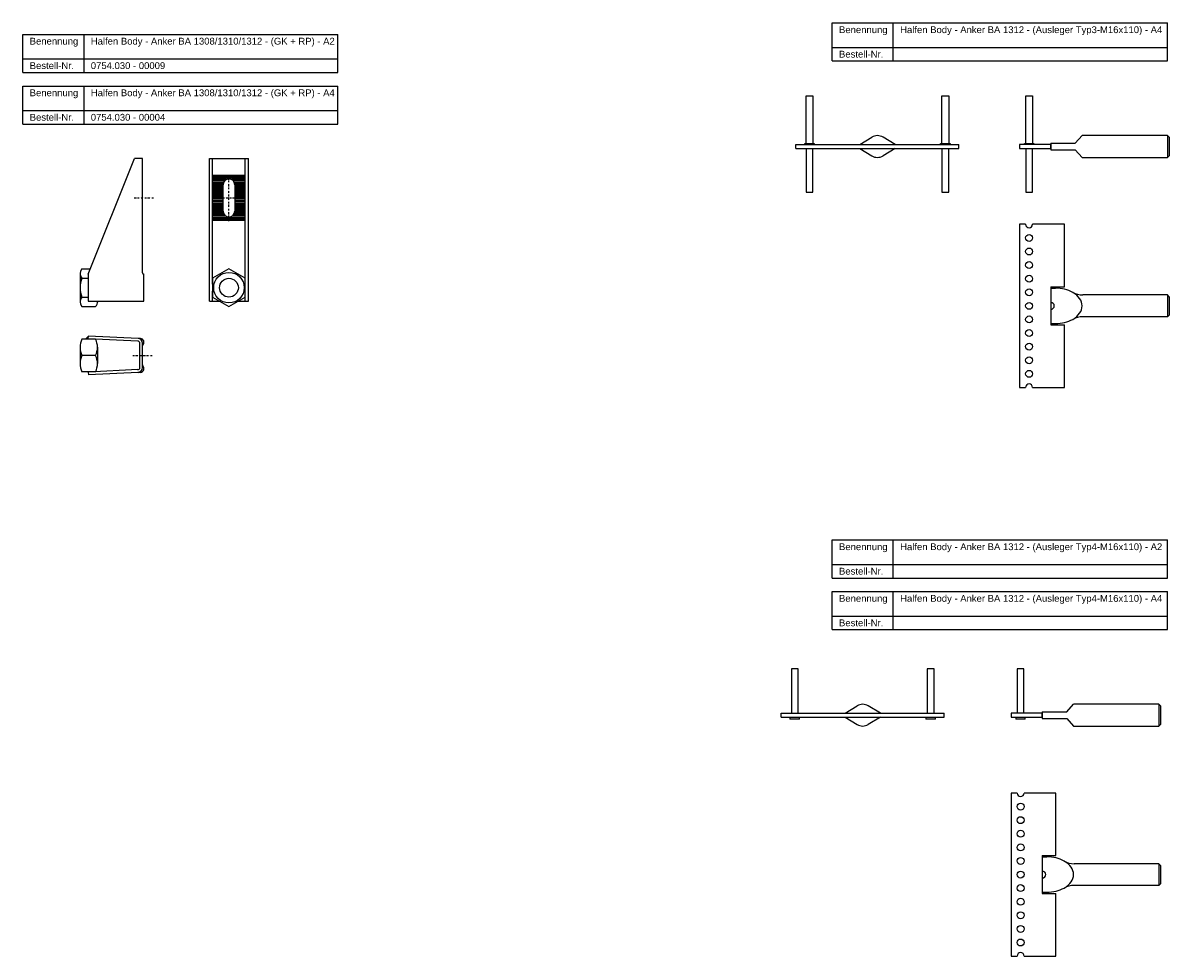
# Model space of a CAD drawing. Header units: millimetres. Extents: x 2107 to 3187, y -481 to 859.
# Tile 1 of 2: x 2307 to 3151, y -481 to 205. Entities that reach past the tile are written whole.
import ezdxf

# ---------------------------------------------------------------- set-up
doc = ezdxf.new("R2010")
doc.units = ezdxf.units.MM
doc.header["$LTSCALE"] = 10
doc.linetypes.add('STRICHPUNKT2', pattern=[0.5, 0.25, -0.125, 0, -0.125])
doc.layers.add('HALFEN', color=2, linetype='Continuous')
doc.styles.add('ARIAL50', font='ARIAL.TTF', dxfattribs={"height": 5})

msp = doc.modelspace()

# ---------------------------------------------------------------- hatches: boundary and pattern name
at = {"layer": 'HALFEN'}
msp.add_hatch(color=256, dxfattribs=at).paths.add_polyline_path([(2355.28, -25.02), (2353.21, -27.28), (2355.18, -27.28), (2355.18, -27.02)])

# ---------------------------------------------------------------- linework, layer by layer
for p, q in [((2902.76, 205.38), (3149.46, 205.38)), ((2902.76, 177.38), (2902.76, 205.38)), ((2947.72, 177.38), (2947.72, 205.38)), ((3149.46, 177.38), (3149.46, 205.38)), ((2307.12, 196.95), (2538.94, 196.95)), ((2307.12, 168.95), (2307.12, 196.95)), ((2352.08, 168.95), (2352.08, 196.95)), ((2538.94, 168.95), (2538.94, 196.95)), ((2902.76, 187.38), (3149.46, 187.38)), ((2307.12, 178.95), (2538.94, 178.95)), ((2902.76, 177.38), (3149.46, 177.38)), ((2307.12, 168.95), (2538.94, 168.95)), ((2307.12, 158.95), (2538.94, 158.95)), ((2307.12, 130.95), (2307.12, 158.95)), ((2352.08, 130.95), (2352.08, 158.95)), ((2538.94, 130.95), (2538.94, 158.95)), ((2883.5, 116.63), (2883.5, 151.63)), ((2883.5, 151.63), (2888.5, 151.63)), ((2888.5, 151.63), (2888.5, 116.63)), ((2983.5, 116.63), (2983.5, 151.63)), ((2983.5, 151.63), (2988.5, 151.63)), ((2988.5, 151.63), (2988.5, 116.63)), ((3045.16, 116.63), (3045.16, 151.63)), ((3045.16, 151.63), (3050.16, 151.63)), ((3050.16, 151.63), (3050.16, 116.63)), ((2307.12, 140.95), (2538.94, 140.95)), ((2307.12, 130.95), (2538.94, 130.95)), ((2923, 115.93), (2931.87, 121.28)), ((2949, 115.93), (2940.13, 121.28)), ((3081.66, 116.93), (3086.66, 122.43)), ((3149.44, 122.43), (3086.66, 122.43)), ((3149.44, 122.43), (3149.44, 106.43)), ((3150.66, 121.21), (3149.44, 122.43)), ((3150.66, 121.21), (3150.66, 107.66)), ((2876, 115.93), (2996, 115.93)), ((2876, 112.93), (2876, 115.93)), ((2876, 112.93), (2996, 112.93)), ((2882.5, 115.93), (2882.5, 116.63)), ((2882.5, 116.63), (2889.5, 116.63)), ((2883.5, 112.93), (2883.5, 80.93)), ((2888.5, 80.93), (2888.5, 112.93)), ((2889.5, 116.63), (2889.5, 115.93)), ((2923, 112.93), (2931.87, 107.58)), ((2949, 112.93), (2940.13, 107.58)), ((2982.5, 115.93), (2982.5, 116.63)), ((2982.5, 116.63), (2989.5, 116.63)), ((2983.5, 112.93), (2983.5, 80.93)), ((2988.5, 80.93), (2988.5, 112.93)), ((2989.5, 116.63), (2989.5, 115.93)), ((2996, 112.93), (2996, 115.93)), ((3063.66, 115.93), (3040.66, 115.93)), ((3040.66, 115.93), (3040.66, 112.93)), ((3040.66, 112.93), (3063.66, 112.93)), ((3044.16, 115.93), (3044.16, 116.63)), ((3044.16, 116.63), (3051.16, 116.63)), ((3045.16, 112.93), (3045.16, 80.93)), ((3050.16, 80.93), (3050.16, 112.93)), ((3051.16, 116.63), (3051.16, 115.93)), ((3063.66, 116.93), (3081.66, 116.93)), ((3063.66, 116.93), (3063.66, 111.93)), ((3063.66, 112.93), (3063.66, 115.93)), ((3063.66, 111.93), (3081.66, 111.93)), ((3081.66, 111.93), (3086.66, 106.43)), ((2355.18, 20.56), (2389.18, 105.56)), ((2395.18, 105.56), (2389.18, 105.56)), ((2395.18, 21.56), (2395.18, 105.56)), ((2444.51, 105.56), (2473.02, 105.56)), ((2444.51, 0.56), (2444.51, 105.56)), ((2446.76, 13.06), (2446.76, 105.56)), ((2470.76, 13.06), (2470.76, 105.56)), ((2473.02, 0.56), (2473.02, 105.56)), ((3086.66, 106.43), (3149.44, 106.43)), ((3145.32, 106.43), (3149.44, 106.43)), ((3149.44, 106.43), (3150.66, 107.66)), ((2470.76, 93.06), (2446.76, 93.06)), ((2470.76, 92.06), (2446.76, 92.06)), ((2470.76, 91.06), (2446.76, 91.06)), ((2456.76, 90.06), (2446.76, 90.06)), ((2455.52, 89.06), (2446.76, 89.06)), ((2454.89, 88.06), (2446.76, 88.06)), ((2454.58, 87.06), (2446.76, 87.06)), ((2454.51, 86.06), (2446.76, 86.06)), ((2454.51, 85.06), (2446.76, 85.06)), ((2454.51, 66.81), (2454.51, 86.31)), ((2470.76, 90.06), (2460.76, 90.06)), ((2470.76, 89.06), (2462, 89.06)), ((2470.76, 88.06), (2462.64, 88.06)), ((2470.76, 87.06), (2462.95, 87.06)), ((2463.01, 86.31), (2463.01, 66.81)), ((2470.76, 86.06), (2463.01, 86.06)), ((2470.76, 85.06), (2463.01, 85.06)), ((2454.51, 84.06), (2446.76, 84.06)), ((2454.51, 83.06), (2446.76, 83.06)), ((2454.51, 82.06), (2446.76, 82.06)), ((2454.51, 81.06), (2446.76, 81.06)), ((2454.51, 80.06), (2446.76, 80.06)), ((2454.51, 79.06), (2446.76, 79.06)), ((2454.51, 78.06), (2446.76, 78.06)), ((2454.51, 77.06), (2446.76, 77.06)), ((2454.51, 76.06), (2446.76, 76.06)), ((2470.76, 84.06), (2463.01, 84.06)), ((2470.76, 83.06), (2463.01, 83.06)), ((2470.76, 82.06), (2463.01, 82.06)), ((2470.76, 81.06), (2463.01, 81.06)), ((2470.76, 80.06), (2463.01, 80.06)), ((2470.76, 79.06), (2463.01, 79.06)), ((2470.76, 78.06), (2463.01, 78.06)), ((2470.76, 77.06), (2463.01, 77.06)), ((2470.76, 76.06), (2463.01, 76.06)), ((2883.5, 80.93), (2888.5, 80.93)), ((2983.5, 80.93), (2988.5, 80.93)), ((3045.16, 80.93), (3050.16, 80.93)), ((2454.51, 75.06), (2446.76, 75.06)), ((2454.51, 74.06), (2446.76, 74.06)), ((2446.76, 73.06), (2454.51, 73.06)), ((2454.51, 72.06), (2446.76, 72.06)), ((2454.51, 71.06), (2446.76, 71.06)), ((2454.51, 70.06), (2446.76, 70.06)), ((2454.51, 69.06), (2446.76, 69.06)), ((2454.51, 68.06), (2446.76, 68.06)), ((2470.76, 75.06), (2463.01, 75.06)), ((2470.76, 74.06), (2463.01, 74.06)), ((2463.01, 73.06), (2470.76, 73.06)), ((2470.76, 72.06), (2463.01, 72.06)), ((2470.76, 71.06), (2463.01, 71.06)), ((2470.76, 70.06), (2463.01, 70.06)), ((2470.76, 69.06), (2463.01, 69.06)), ((2470.76, 68.06), (2463.01, 68.06)), ((2454.51, 67.06), (2446.76, 67.06)), ((2454.58, 66.06), (2446.76, 66.06)), ((2454.89, 65.06), (2446.76, 65.06)), ((2455.52, 64.06), (2446.76, 64.06)), ((2456.76, 63.06), (2446.76, 63.06)), ((2470.76, 62.06), (2446.76, 62.06)), ((2470.76, 61.06), (2446.76, 61.06)), ((2470.76, 60.06), (2446.76, 60.06)), ((2470.76, 63.06), (2460.76, 63.06)), ((2470.76, 64.06), (2462, 64.06)), ((2470.76, 65.06), (2462.64, 65.06)), ((2470.76, 66.06), (2462.95, 66.06)), ((2470.76, 67.06), (2463.01, 67.06)), ((3045.11, 57.17), (3040.66, 57.17)), ((3040.66, 57.17), (3040.66, -62.83)), ((3073.66, 57.17), (3050.21, 57.17)), ((3073.66, 11.17), (3073.66, 57.17)), ((2349.18, 21.33), (2349.18, -0.22)), ((2349.18, 20.56), (2349.18, 0.56)), ((2349.18, 17.33), (2349.18, 3.78)), ((2350.58, 24.41), (2356.72, 24.41)), ((2350.58, 17.48), (2355.18, 17.48)), ((2355.18, 20.56), (2355.18, 0.56)), ((2396.18, 0.56), (2396.18, 20.56)), ((2458.76, 24.41), (2446.76, 17.48)), ((2446.76, 17.48), (2446.76, 3.63)), ((2470.76, 17.48), (2458.76, 24.41)), ((2470.76, 0.56), (2470.76, 17.48)), ((3063.66, 11.17), (3063.66, -16.83)), ((3063.66, 11.17), (3073.66, 11.17)), ((3063.66, 10.17), (3067.07, 10.17)), ((2350.58, 3.63), (2355.18, 3.63)), ((2355.18, 0.56), (2396.18, 0.56)), ((2361.98, 0.56), (2361.98, -0.22)), ((2444.51, 0.56), (2452.08, 0.56)), ((2446.76, 0.56), (2446.76, 8.06)), ((2446.76, 3.63), (2458.76, -3.3)), ((2458.76, -3.3), (2470.76, 3.63)), ((2465.44, 0.56), (2473.02, 0.56)), ((2470.76, 3.63), (2470.76, 8.06)), ((3149.44, 5.17), (3087.07, 5.17)), ((3149.44, 5.17), (3149.44, -10.83)), ((3150.66, 3.94), (3149.44, 5.17)), ((3150.66, 3.94), (3150.66, -9.61)), ((2350.58, -3.3), (2360.58, -3.3)), ((3063.66, -15.83), (3067.07, -15.83)), ((3063.66, -16.83), (3073.66, -16.83)), ((3073.66, -62.83), (3073.66, -16.83)), ((3149.44, -10.83), (3087.07, -10.83)), ((3149.44, -10.83), (3150.66, -9.61)), ((2355.28, -25.02), (2353.21, -27.28)), ((2355.18, -27.02), (2355.28, -25.02)), ((2391.85, -26.78), (2355.28, -25.02)), ((2349.18, -33.25), (2349.18, -45.3)), ((2360.58, -27.28), (2350.58, -27.28)), ((2391.75, -28.78), (2355.18, -27.02)), ((2355.18, -27.02), (2355.18, -27.28)), ((2361.98, -33.25), (2361.98, -45.3)), ((2393.67, -26.77), (2391.85, -26.78)), ((2393.18, -48.28), (2393.18, -30.28)), ((2395.18, -48.28), (2395.18, -30.28)), ((2360.58, -39.28), (2350.58, -39.28)), ((2391.75, -49.77), (2355.18, -51.54)), ((2360.58, -51.28), (2350.58, -51.28)), ((2355.18, -51.54), (2355.28, -53.53)), ((2391.85, -51.77), (2355.28, -53.53)), ((2393.67, -51.78), (2391.76, -51.78)), ((3040.66, -62.83), (3045.11, -62.83)), ((3050.21, -62.83), (3073.66, -62.83)), ((2902.76, -175.09), (3149.46, -175.09)), ((2902.76, -203.09), (2902.76, -175.09)), ((2947.72, -203.09), (2947.72, -175.09)), ((3149.46, -203.09), (3149.46, -175.09)), ((2902.76, -193.09), (3149.46, -193.09)), ((2902.76, -203.09), (3149.46, -203.09)), ((2902.76, -213.09), (3149.46, -213.09)), ((2902.76, -241.09), (2902.76, -213.09)), ((2947.72, -241.09), (2947.72, -213.09)), ((3149.46, -241.09), (3149.46, -213.09)), ((2902.76, -231.09), (3149.46, -231.09)), ((2902.76, -241.09), (3149.46, -241.09)), ((2872.66, -270.03), (2872.66, -302.53)), ((2877.66, -270.03), (2872.66, -270.03)), ((2877.66, -302.53), (2877.66, -270.03)), ((2972.66, -270.03), (2972.66, -302.53)), ((2977.66, -270.03), (2972.66, -270.03)), ((2977.66, -302.53), (2977.66, -270.03)), ((3038.86, -270.03), (3038.86, -302.53)), ((3043.86, -270.03), (3038.86, -270.03)), ((3043.86, -302.53), (3043.86, -270.03)), ((2865.16, -302.53), (2985.16, -302.53)), ((2865.16, -305.53), (2865.16, -302.53)), ((2912.16, -302.53), (2921.03, -297.18)), ((2938.16, -302.53), (2929.29, -297.18)), ((2985.16, -305.53), (2985.16, -302.53)), ((3057.36, -302.53), (3034.36, -302.53)), ((3034.36, -302.53), (3034.36, -305.53)), ((3057.36, -301.53), (3075.36, -301.53)), ((3057.36, -301.53), (3057.36, -306.53)), ((3057.36, -305.53), (3057.36, -302.53)), ((3075.36, -301.53), (3080.36, -296.03)), ((3143.14, -296.03), (3080.36, -296.03)), ((3143.14, -296.03), (3143.14, -312.03)), ((3144.36, -297.26), (3143.14, -296.03)), ((3144.36, -297.26), (3144.36, -310.8)), ((2865.16, -305.53), (2985.16, -305.53)), ((2871.66, -305.53), (2871.66, -307.03)), ((2878.66, -307.03), (2871.66, -307.03)), ((2878.66, -307.03), (2878.66, -305.53)), ((2912.16, -305.53), (2921.03, -310.88)), ((2938.16, -305.53), (2929.29, -310.88)), ((2971.66, -305.53), (2971.66, -307.03)), ((2978.66, -307.03), (2971.66, -307.03)), ((2978.66, -307.03), (2978.66, -305.53)), ((3034.36, -305.53), (3057.36, -305.53)), ((3037.86, -305.53), (3037.86, -307.03)), ((3037.86, -305.53), (3044.86, -305.53)), ((3044.86, -307.03), (3037.86, -307.03)), ((3044.86, -307.03), (3044.86, -305.53)), ((3057.36, -306.53), (3075.36, -306.53)), ((3075.36, -306.53), (3080.36, -312.03)), ((3080.36, -312.03), (3143.14, -312.03)), ((3139.01, -312.03), (3143.14, -312.03)), ((3143.14, -312.03), (3144.36, -310.8)), ((3038.81, -361.3), (3034.36, -361.3)), ((3034.36, -361.3), (3034.36, -481.3)), ((3067.36, -361.3), (3043.91, -361.3)), ((3067.36, -407.3), (3067.36, -361.3)), ((3057.36, -407.3), (3057.36, -435.3)), ((3057.36, -407.3), (3067.36, -407.3)), ((3057.36, -408.3), (3060.77, -408.3)), ((3143.14, -413.3), (3080.77, -413.3)), ((3143.14, -413.3), (3143.14, -429.3)), ((3144.36, -414.53), (3143.14, -413.3)), ((3144.36, -414.53), (3144.36, -428.07)), ((3143.14, -429.3), (3080.77, -429.3)), ((3143.14, -429.3), (3144.36, -428.07)), ((3057.36, -434.3), (3060.77, -434.3)), ((3057.36, -435.3), (3067.36, -435.3)), ((3067.36, -481.3), (3067.36, -435.3)), ((3034.36, -481.3), (3038.81, -481.3)), ((3043.91, -481.3), (3067.36, -481.3))]:
    msp.add_line(p, q, dxfattribs=at)
at = {"layer": 'HALFEN', "color": 1, "linetype": 'STRICHPUNKT2', "ltscale": 0.5}
for p, q in [((2458.76, 59.56), (2458.76, 93.56)), ((2388.93, 76.56), (2403.43, 76.56)), ((2451.51, 76.56), (2466.01, 76.56)), ((2387.93, -39.28), (2402.43, -39.28))]:
    msp.add_line(p, q, dxfattribs=at)
at = {"layer": 'HALFEN'}
for centre, radius in [((3047.66, 47.17), 2.55), ((3047.66, 37.17), 2.55), ((3047.66, 27.17), 2.55), ((2458.76, 10.56), 11.25), ((2458.76, 10.56), 6.92), ((3047.66, 17.17), 2.55), ((3047.66, 7.17), 2.55), ((3047.66, -2.83), 2.55), ((3047.66, -12.83), 2.55), ((3047.66, -22.83), 2.55), ((3047.66, -32.83), 2.55), ((3047.66, -42.83), 2.55), ((3047.66, -52.83), 2.55), ((3041.36, -371.3), 2.55), ((3041.36, -381.3), 2.55), ((3041.36, -391.3), 2.55), ((3041.36, -401.3), 2.55), ((3041.36, -411.3), 2.55), ((3041.36, -421.3), 2.55), ((3041.36, -431.3), 2.55), ((3041.36, -441.3), 2.55), ((3041.36, -451.3), 2.55), ((3041.36, -461.3), 2.55), ((3041.36, -471.3), 2.55)]:
    msp.add_circle(centre, radius, dxfattribs=at)
for centre, radius, start, end in [((2936, 114.43), 8, 58.89631, 121.10369), ((2936, 114.43), 8, 238.89631, 301.10369), ((2458.76, 86.31), 4.25, 0, 180), ((2458.76, 66.81), 4.25, 180, 0), ((3047.66, 57.17), 2.55, 180, 0), ((2354.11, 20.95), 4.95, 135.56071, 224.43929), ((2367.02, 10.56), 17.84, 157.15186, 202.84814), ((2396.18, 21.56), 1, 180, 270), ((2354.11, 0.16), 4.95, 135.56071, 224.43929), ((2357.05, 0.16), 4.95, 315.56071, 4.54784), ((3087.08, 20.19), 15.02, 240.68895, 269.96471), ((3063.66, -2.83), 2.55, 270, 90), ((3087.08, -25.86), 15.02, 90.03529, 119.31105), ((2362.74, -33.28), 13.56, 153.73167, 206.26833), ((2348.42, -33.28), 13.56, 333.73167, 26.26833), ((2391.68, -30.28), 1.5, 0, 90), ((2391.68, -30.28), 3.5, 0, 87.24188), ((2393.26, -29.66), 2.92, 317.95538, 81.94969), ((2396.21, -32.28), 1.04, 139.22049, 179.63671), ((2362.74, -45.28), 13.56, 153.73167, 206.26833), ((2348.42, -45.28), 13.56, 333.73167, 26.26833), ((2391.68, -48.28), 1.5, 270, 0), ((2391.68, -48.28), 3.5, 272.75812, 0), ((2393.26, -48.89), 2.92, 278.05031, 42.04462), ((2396.21, -46.26), 1.04, 180.36329, 220.77951), ((3047.66, -62.83), 2.55, 0, 180), ((2925.16, -304.03), 8, 58.89631, 121.10369), ((2925.16, -304.03), 8, 238.89631, 301.10369), ((3041.36, -361.3), 2.55, 180, 0), ((3080.78, -398.28), 15.02, 240.68895, 269.96471), ((3057.36, -421.3), 2.55, 270, 90), ((3080.78, -444.32), 15.02, 90.03529, 119.31105), ((3041.36, -481.3), 2.55, 0, 180)]:
    msp.add_arc(centre, radius, start, end, dxfattribs=at)
for centre, start_param, end_param in [((3067.07, -2.83), 7.151452, 7.853982), ((3067.07, -2.83), 5.414918, 7.151452), ((3067.07, -2.83), 4.712389, 5.414918), ((3060.77, -421.3), 7.151452, 7.853982), ((3060.77, -421.3), 5.414918, 7.151452), ((3060.77, -421.3), 4.712389, 5.414918)]:
    msp.add_ellipse(centre, major_axis=(19.6, 0), ratio=0.663426, start_param=start_param, end_param=end_param, dxfattribs=at)

# ---------------------------------------------------------------- texts
at = {"layer": 'HALFEN', "style": 'ARIAL50'}
for s, p in [('Benennung', (2907.76, 197.88)), ('Halfen Body - Anker BA 1312 - (Ausleger Typ3-M16x110) - A4', (2952.72, 197.88)), ('Benennung', (2312.12, 189.45)), ('Halfen Body - Anker BA 1308/1310/1312 - (GK + RP) - A2', (2357.08, 189.45)), ('Bestell-Nr.', (2907.76, 179.88)), ('Bestell-Nr.', (2312.12, 171.45)), ('0754.030 - 00009', (2357.08, 171.45)), ('Benennung', (2312.12, 151.45)), ('Halfen Body - Anker BA 1308/1310/1312 - (GK + RP) - A4', (2357.08, 151.45)), ('Bestell-Nr.', (2312.12, 133.45)), ('0754.030 - 00004', (2357.08, 133.45)), ('Halfen Body - Anker BA 1312 - (Ausleger Typ4-M16x110) - A2', (2952.72, -182.59)), ('Benennung', (2907.76, -182.59)), ('Bestell-Nr.', (2907.76, -200.59)), ('Benennung', (2907.76, -220.59)), ('Halfen Body - Anker BA 1312 - (Ausleger Typ4-M16x110) - A4', (2952.72, -220.59)), ('Bestell-Nr.', (2907.76, -238.59))]:
    msp.add_text(s, height=5, dxfattribs=at).set_placement(p)

doc.saveas('drawing.dxf')
